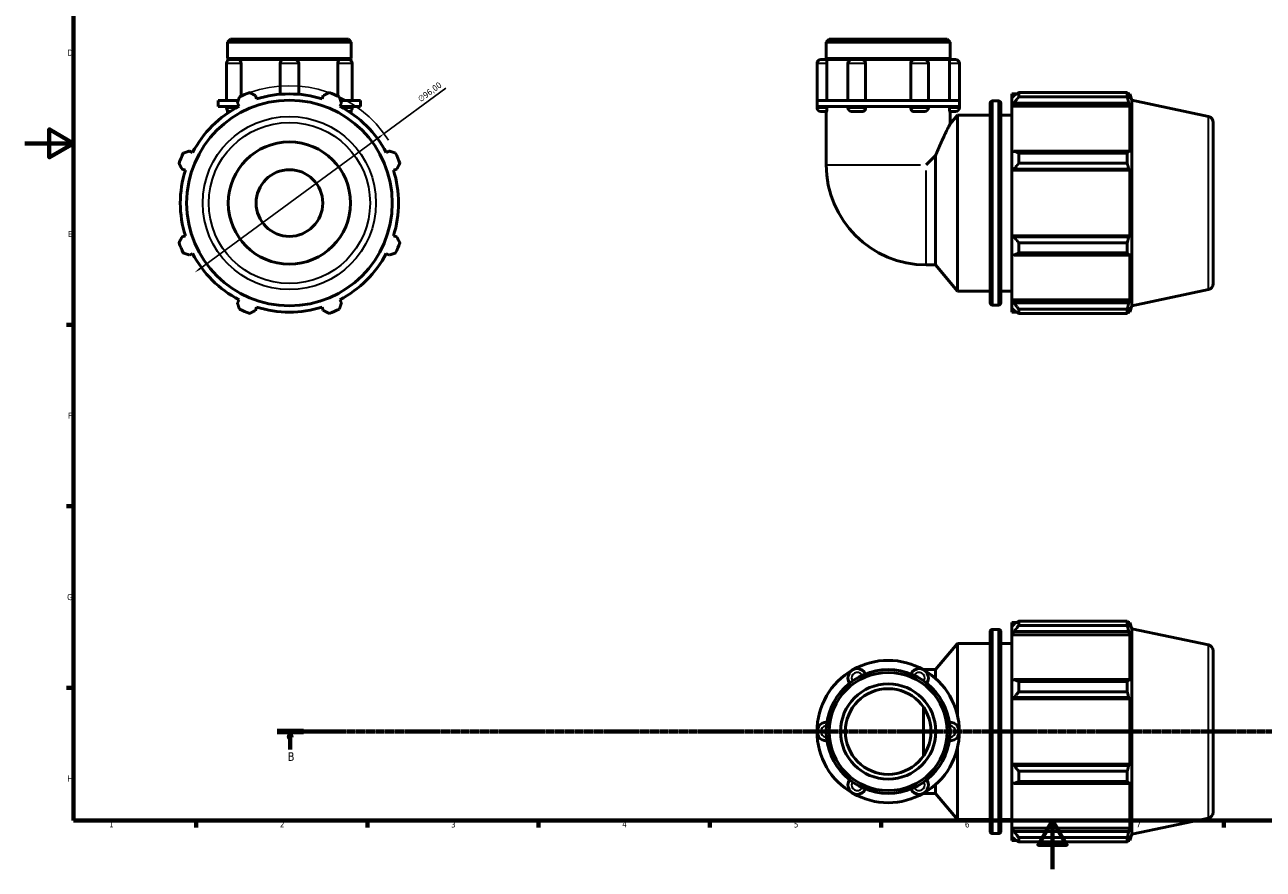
# Model space of a CAD drawing. Header units: millimetres. Extents: x 0 to 931, y 0 to 900.
# Tile 1 of 5: x 0 to 507, y 0 to 346. Entities that reach past the tile are written whole.
import ezdxf

# ---------------------------------------------------------------- set-up
doc = ezdxf.new("R2010")
doc.units = ezdxf.units.MM
doc.linetypes.add('CHAIN', pattern=[0.7087, 0.4724, -0.0591, 0.1181, -0.0591])
for name, color, linetype, lineweight in [('Border (ISO)', 7, 'Continuous', 70), ('Dimension (ISO)', 7, 'Continuous', 25), ('Section Line (ISO)', 7, 'CHAIN', 70), ('Visible (ISO)', 7, 'Continuous', 50), ('Visible Narrow (ISO)', 7, 'Continuous', 35)]:
    doc.layers.add(name, color=color, linetype=linetype, lineweight=lineweight)
doc.styles.add('Label Text (ISO)', font='tahoma.ttf')
doc.styles.add('Note Text (ISO)', font='tahoma.ttf')
doc.dimstyles.new('Default (ISO)', dxfattribs={"dimtxt": 2.5, "dimasz": 2.5, "dimexe": 3.175, "dimexo": 0, "dimgap": 0.762, "dimtad": 1, "dimrnd": 1e-08, "dimzin": 0, "dimtxsty": 'Note Text (ISO)', "dimcen": 0.09, "dimdle": 10, "dimclrd": 256, "dimclre": 256, "dimclrt": 232, "dimazin": 0, "dimtfac": 1.40208, "dimtmove": 0, "dimatfit": 3, "dimfxl": 1, "dimtolj": 1, "dimtzin": 0, "dimlwd": -1, "dimlwe": -1, "dimarcsym": 0})

# ---------------------------------------------------------------- blocks, each defined once
blk = doc.blocks.new('Borders Default Border')
at = {"layer": 'Border (ISO)'}
for p, q in [((20, 222.75), (17.1, 222.75)), ((20, 148.5), (17.1, 148.5)), ((20, 74.25), (17.1, 74.25)), ((70.08, 20), (70.08, 17.1)), ((140.17, 20), (140.17, 17.1)), ((210.25, 20), (210.25, 17.1)), ((280.33, 20), (280.33, 17.1)), ((350.42, 20), (350.42, 17.1)), ((490.58, 20), (490.58, 17.1))]:
    blk.add_line(p, q, dxfattribs=at)
at = {"layer": 'Border (ISO)', "flags": 128}
for points in [[(20, 20), (20, 574), (821, 574), (821, 20), (20, 20)], [(0, 297), (20, 297), (10, 302.77), (10, 291.23), (20, 297)], [(420.5, 0), (420.5, 20), (414.73, 10), (426.27, 10), (420.5, 20)]]:
    blk.add_lwpolyline(points, dxfattribs=at)
at = {"layer": 'Border (ISO)', "color": 232, "true_color": 0xca0064, "char_height": 2.5, "attachment_point": 7, "style": 'Note Text (ISO)'}
for s, insert in [('D', (17.43, 332.88)), ('E', (17.64, 258.63)), ('F', (17.7, 184.38)), ('G', (17.31, 110.08)), ('H', (17.44, 35.88)), ('1', (34.48, 17.1)), ('2', (104.37, 17.1)), ('3', (174.43, 17.05)), ('4', (244.42, 17.1)), ('5', (314.64, 17.05)), ('6', (384.66, 17.05)), ('7', (454.77, 17.1))]:
    blk.add_mtext(s, dxfattribs=dict(at, insert=insert))
blk = doc.blocks.new('2dTransSection0')
at = {"layer": 'Section Line (ISO)', "linetype": 'CHAIN'}
blk.add_line((103.21, 56.35), (736.04, 56.35), dxfattribs=at)
at = {"layer": 'Section Line (ISO)', "linetype": 'Continuous', "lineweight": 140}
blk.add_line((103.21, 56.35), (113.98, 56.35), dxfattribs=at)
at = {"layer": 'Section Line (ISO)', "linetype": 'Continuous'}
for p, q in [((108.6, 56.35), (108.1, 53.85)), ((108.6, 53.85), (108.6, 56.35)), ((109.1, 53.85), (108.6, 56.35)), ((108.1, 53.85), (109.1, 53.85)), ((108.6, 49), (108.6, 53.85))]:
    blk.add_line(p, q, dxfattribs=at)
at = {"layer": 'Section Line (ISO)', "linetype": 'Continuous', "flags": 128}
blk.add_lwpolyline([(109.1, 53.85), (108.6, 56.35), (108.1, 53.85), (109.1, 53.85)], dxfattribs=at)
at = {"layer": 'Section Line (ISO)'}
blk.add_solid([(109.1, 53.85), (108.6, 56.35), (108.1, 53.85), (109.1, 53.85)], dxfattribs=at)
at = {"layer": 'Section Line (ISO)', "insert": (107.53, 44.35), "char_height": 3.5, "attachment_point": 7, "style": 'Label Text (ISO)'}
blk.add_mtext('B', dxfattribs=at)
blk = doc.blocks.new('*D13')
at = {"layer": 'Defpoints', "color": 0, "transparency": 16777216}
for p in [(146.99, 300.99), (69.58, 244.21)]:
    blk.add_point(p, dxfattribs=at)
at = {"layer": 'Dimension (ISO)', "transparency": 16777216}
for p, q in [((146.99, 300.99), (172.32, 319.57)), ((71.59, 245.69), (144.97, 299.51))]:
    blk.add_line(p, q, dxfattribs=at)
blk.add_arc((108.28, 272.6), 48, 32.4703, 109.792, dxfattribs=at)
for points in [[(144.72, 299.85), (145.22, 299.17), (146.99, 300.99)], [(71.35, 246.02), (71.84, 245.35), (69.58, 244.21)]]:
    blk.add_solid(points, dxfattribs=at)
at = {"layer": 'Dimension (ISO)', "color": 232, "true_color": 0xca0064, "transparency": 16777216, "insert": (160.5, 315.83), "char_height": 2.5, "attachment_point": 1, "rotation": 36.2602, "style": 'Note Text (ISO)'}
blk.add_mtext('\\A1;∅96,00', dxfattribs=at)

msp = doc.modelspace()

# ---------------------------------------------------------------- linework, layer by layer
at = {"layer": 'Visible (ISO)'}
for p, q in [((84.131, 339.599), (82.963, 338.431)), ((84.131, 339.599), (132.432, 339.599)), ((132.432, 339.599), (133.6, 338.431)), ((329.114, 339.599), (327.946, 338.431)), ((329.114, 339.599), (377.415, 339.599)), ((377.415, 339.599), (378.584, 338.431)), ((82.963, 331.766), (82.963, 338.431)), ((133.6, 338.431), (82.963, 338.431)), ((133.6, 331.766), (133.6, 338.431)), ((327.946, 331.766), (327.946, 338.431)), ((378.584, 338.431), (327.946, 338.431)), ((378.584, 331.766), (378.584, 338.431)), ((82.557, 329.747), (82.557, 314.599)), ((133.6, 331.766), (82.963, 331.766)), ((83.463, 331.266), (82.963, 331.766)), ((82.963, 331.266), (84.076, 331.266)), ((82.963, 330.78), (82.963, 331.266)), ((84.076, 331.266), (87.582, 331.266)), ((87.582, 331.266), (106.003, 331.266)), ((88.495, 329.747), (88.495, 316.331)), ((104.484, 329.747), (104.484, 317.077)), ((106.003, 331.266), (110.56, 331.266)), ((110.56, 331.266), (128.981, 331.266)), ((112.079, 329.747), (112.079, 317.077)), ((128.068, 316.331), (128.068, 329.747)), ((128.981, 331.266), (132.487, 331.266)), ((132.487, 331.266), (133.6, 331.266)), ((133.1, 331.266), (133.6, 331.766)), ((133.6, 330.78), (133.6, 331.266)), ((134.006, 329.747), (134.006, 314.599)), ((324.148, 329.747), (324.148, 314.599)), ((325.667, 331.266), (328.048, 331.266)), ((378.584, 331.766), (327.946, 331.766)), ((328.446, 331.266), (327.946, 331.766)), ((328.048, 331.266), (338.327, 331.266)), ((328.231, 329.747), (328.231, 314.599)), ((336.807, 329.747), (336.807, 314.599)), ((338.327, 331.266), (342.628, 331.266)), ((342.628, 331.266), (363.901, 331.266)), ((344.027, 329.747), (344.027, 314.599)), ((362.502, 314.599), (362.502, 329.747)), ((363.901, 331.266), (368.203, 331.266)), ((368.203, 331.266), (378.481, 331.266)), ((369.722, 329.747), (369.722, 314.599)), ((378.084, 331.266), (378.584, 331.766)), ((378.299, 314.599), (378.299, 329.747)), ((378.481, 331.266), (380.862, 331.266)), ((382.381, 329.747), (382.381, 314.599)), ((83.066, 314.599), (79.165, 314.599)), ((79.165, 312.099), (79.165, 314.599)), ((87.372, 314.599), (83.066, 314.599)), ((94.858, 315.173), (94.425, 316.547)), ((122.138, 316.547), (121.705, 315.173)), ((133.497, 314.599), (129.191, 314.599)), ((137.398, 314.599), (133.497, 314.599)), ((137.398, 312.099), (137.398, 314.599)), ((338.706, 314.599), (324.148, 314.599)), ((324.148, 312.099), (324.148, 314.599)), ((367.823, 314.599), (338.706, 314.599)), ((382.381, 314.599), (367.823, 314.599)), ((382.381, 312.099), (382.381, 314.599)), ((395.938, 314.359), (398.371, 314.359)), ((403.805, 317.239), (403.805, 315.631)), ((403.805, 317.239), (405.848, 317.239)), ((404.765, 316.547), (403.805, 315.631)), ((403.805, 312.621), (403.805, 315.631)), ((406.685, 317.764), (406.685, 316.028)), ((406.685, 317.764), (451.087, 317.764)), ((451.087, 316.028), (406.685, 316.028)), ((451.087, 316.028), (451.087, 317.764)), ((451.359, 317.239), (452.179, 317.239)), ((452.179, 315.173), (451.711, 316.547)), ((453.015, 314.667), (452.179, 317.239)), ((452.179, 315.173), (452.179, 317.239)), ((453.015, 230.532), (453.015, 314.667)), ((484.284, 308.02), (453.015, 314.667)), ((83.066, 312.099), (79.165, 312.099)), ((82.557, 312.099), (82.557, 311.535)), ((82.963, 310.502), (82.963, 309.365)), ((87.485, 312.099), (83.066, 312.099)), ((87.004, 313.473), (87.669, 312.195)), ((128.894, 312.195), (129.559, 313.473)), ((133.497, 312.099), (129.078, 312.099)), ((137.398, 312.099), (133.497, 312.099)), ((133.6, 310.502), (133.6, 309.365)), ((134.006, 312.099), (134.006, 311.535)), ((324.148, 312.099), (324.148, 311.535)), ((338.706, 312.099), (324.148, 312.099)), ((328.048, 310.016), (325.667, 310.016)), ((327.946, 310.016), (327.946, 288.18)), ((328.231, 312.099), (328.231, 311.535)), ((336.807, 312.099), (336.807, 311.535)), ((342.628, 310.016), (338.327, 310.016)), ((367.823, 312.099), (338.706, 312.099)), ((344.027, 312.099), (344.027, 311.535)), ((362.502, 311.535), (362.502, 312.099)), ((368.203, 310.016), (363.901, 310.016)), ((382.381, 312.099), (367.823, 312.099)), ((369.722, 312.099), (369.722, 311.535)), ((378.299, 311.535), (378.299, 312.099)), ((380.862, 310.016), (378.481, 310.016)), ((378.584, 310.016), (378.584, 304.959)), ((382.381, 312.099), (382.381, 311.535)), ((394.938, 231.839), (394.938, 313.359)), ((399.371, 313.359), (399.371, 231.839)), ((403.805, 312.621), (404.765, 313.473)), ((403.805, 312.195), (403.805, 312.621)), ((403.805, 312.195), (403.805, 293.433)), ((403.805, 312.195), (452.179, 312.195)), ((404.765, 313.473), (451.711, 313.473)), ((451.711, 313.473), (452.179, 312.195)), ((452.179, 293.212), (452.179, 312.195)), ((378.584, 304.959), (381.638, 308.599)), ((381.638, 236.599), (381.638, 308.599)), ((381.638, 308.599), (394.938, 308.599)), ((399.371, 308.599), (403.805, 308.599)), ((486.265, 305.575), (486.265, 239.624)), ((68.685, 293.212), (67.408, 293.877)), ((149.155, 293.877), (147.878, 293.212)), ((372.675, 292.01), (368.846, 288.18)), ((372.675, 247.28), (372.675, 292.01)), ((404.765, 293.877), (403.805, 293.433)), ((403.805, 286.167), (403.805, 293.433)), ((451.711, 293.877), (404.765, 293.877)), ((406.685, 293.043), (406.685, 288.852)), ((406.685, 293.043), (451.087, 293.043)), ((451.087, 288.852), (406.685, 288.852)), ((451.087, 288.852), (451.087, 293.043)), ((452.179, 293.212), (451.711, 293.877)), ((64.334, 286.456), (65.707, 286.023)), ((150.855, 286.023), (152.229, 286.456)), ((403.805, 286.167), (404.765, 286.456)), ((403.805, 286.023), (403.805, 286.167)), ((403.805, 286.023), (403.805, 259.176)), ((403.805, 286.023), (452.179, 286.023)), ((404.765, 286.456), (451.711, 286.456)), ((451.711, 286.456), (452.179, 286.023)), ((452.179, 259.176), (452.179, 286.023)), ((65.707, 259.176), (64.334, 258.743)), ((152.229, 258.743), (150.855, 259.176)), ((403.805, 259.031), (403.805, 259.176)), ((403.805, 259.176), (452.179, 259.176)), ((404.765, 258.743), (403.805, 259.031)), ((403.805, 251.765), (403.805, 259.031)), ((451.711, 258.743), (404.765, 258.743)), ((452.179, 259.176), (451.711, 258.743)), ((406.685, 256.346), (406.685, 252.156)), ((406.685, 256.346), (451.087, 256.346)), ((451.087, 252.156), (451.087, 256.346)), ((67.408, 251.322), (68.685, 251.987)), ((147.878, 251.987), (149.155, 251.322)), ((403.805, 251.765), (404.765, 251.322)), ((403.805, 251.765), (403.805, 233.003)), ((404.765, 251.322), (451.711, 251.322)), ((451.087, 252.156), (406.685, 252.156)), ((451.711, 251.322), (452.179, 251.987)), ((452.179, 233.003), (452.179, 251.987)), ((368.846, 247.28), (372.675, 247.28)), ((372.675, 247.28), (381.638, 236.599)), ((381.638, 236.599), (394.938, 236.599)), ((399.371, 236.599), (403.805, 236.599)), ((484.284, 237.178), (453.015, 230.532)), ((87.669, 233.003), (87.004, 231.726)), ((94.425, 228.652), (94.858, 230.025)), ((121.705, 230.025), (122.138, 228.652)), ((129.559, 231.726), (128.894, 233.003)), ((395.938, 230.839), (398.371, 230.839)), ((403.805, 232.577), (403.805, 233.003)), ((403.805, 233.003), (452.179, 233.003)), ((403.805, 229.568), (403.805, 232.577)), ((404.765, 231.726), (403.805, 232.577)), ((403.805, 229.568), (404.765, 228.652)), ((403.805, 229.568), (403.805, 227.959)), ((451.711, 231.726), (404.765, 231.726)), ((406.685, 229.17), (406.685, 227.435)), ((406.685, 229.17), (451.087, 229.17)), ((451.087, 227.435), (451.087, 229.17)), ((452.179, 233.003), (451.711, 231.726)), ((451.711, 228.652), (452.179, 230.025)), ((453.015, 230.532), (452.179, 227.959)), ((452.179, 227.959), (452.179, 230.025)), ((403.805, 227.959), (405.848, 227.959)), ((451.087, 227.435), (406.685, 227.435)), ((451.359, 227.959), (452.179, 227.959)), ((406.685, 101.514), (406.685, 99.778)), ((406.685, 101.514), (451.087, 101.514)), ((451.087, 99.778), (451.087, 101.514)), ((394.938, 15.59), (394.938, 97.11)), ((395.938, 98.11), (398.371, 98.11)), ((399.371, 97.11), (399.371, 15.59)), ((403.805, 100.99), (403.805, 99.381)), ((403.805, 100.99), (405.848, 100.99)), ((404.765, 100.297), (403.805, 99.381)), ((403.805, 96.372), (403.805, 99.381)), ((403.805, 96.372), (404.765, 97.223)), ((403.805, 95.946), (403.805, 96.372)), ((404.765, 97.223), (451.711, 97.223)), ((451.087, 99.778), (406.685, 99.778)), ((451.359, 100.99), (452.179, 100.99)), ((452.179, 98.924), (451.711, 100.297)), ((451.711, 97.223), (452.179, 95.946)), ((453.015, 98.417), (452.179, 100.99)), ((452.179, 98.924), (452.179, 100.99)), ((453.015, 14.282), (453.015, 98.417)), ((484.284, 91.771), (453.015, 98.417)), ((372.675, 81.668), (381.638, 92.35)), ((381.638, 62.887), (381.638, 92.35)), ((381.638, 92.35), (394.938, 92.35)), ((399.371, 92.35), (403.805, 92.35)), ((403.805, 95.946), (403.805, 77.184)), ((403.805, 95.946), (452.179, 95.946)), ((452.179, 76.962), (452.179, 95.946)), ((486.265, 89.325), (486.265, 23.374)), ((368.846, 81.668), (367.643, 81.668)), ((368.846, 81.668), (372.675, 81.668)), ((372.675, 78.052), (372.675, 81.668)), ((404.765, 77.627), (403.805, 77.184)), ((403.805, 69.917), (403.805, 77.184)), ((451.711, 77.627), (404.765, 77.627)), ((406.685, 76.793), (406.685, 72.603)), ((406.685, 76.793), (451.087, 76.793)), ((451.087, 72.603), (451.087, 76.793)), ((452.179, 76.962), (451.711, 77.627)), ((451.087, 72.603), (406.685, 72.603)), ((367.773, 46.513), (367.773, 66.186)), ((403.805, 69.917), (404.765, 70.206)), ((403.805, 69.773), (403.805, 69.917)), ((403.805, 69.773), (403.805, 42.926)), ((403.805, 69.773), (452.179, 69.773)), ((404.765, 70.206), (451.711, 70.206)), ((451.711, 70.206), (452.179, 69.773)), ((452.179, 42.926), (452.179, 69.773)), ((381.638, 20.35), (381.638, 49.813)), ((403.805, 42.782), (403.805, 42.926)), ((403.805, 42.926), (452.179, 42.926)), ((403.805, 35.516), (403.805, 42.782)), ((404.765, 42.493), (403.805, 42.782)), ((451.711, 42.493), (404.765, 42.493)), ((452.179, 42.926), (451.711, 42.493)), ((403.805, 35.516), (403.805, 16.753)), ((403.805, 35.516), (404.765, 35.072)), ((406.685, 40.097), (406.685, 35.906)), ((406.685, 40.097), (451.087, 40.097)), ((451.087, 35.906), (406.685, 35.906)), ((451.087, 35.906), (451.087, 40.097)), ((451.711, 35.072), (452.179, 35.737)), ((452.179, 16.753), (452.179, 35.737)), ((367.643, 31.031), (368.846, 31.031)), ((368.846, 31.031), (372.675, 31.031)), ((372.675, 31.031), (372.675, 34.647)), ((372.675, 31.031), (381.638, 20.35)), ((404.765, 35.072), (451.711, 35.072)), ((381.638, 20.35), (394.938, 20.35)), ((399.371, 20.35), (403.805, 20.35)), ((484.284, 20.929), (453.015, 14.282)), ((403.805, 16.328), (403.805, 16.753)), ((403.805, 16.753), (452.179, 16.753)), ((403.805, 13.318), (403.805, 16.328)), ((404.765, 15.476), (403.805, 16.328)), ((451.711, 15.476), (404.765, 15.476)), ((452.179, 16.753), (451.711, 15.476)), ((395.938, 14.59), (398.371, 14.59)), ((403.805, 13.318), (403.805, 11.71)), ((403.805, 13.318), (404.765, 12.402)), ((403.805, 11.71), (405.848, 11.71)), ((406.685, 12.921), (406.685, 11.185)), ((406.685, 12.921), (451.087, 12.921)), ((451.087, 11.185), (406.685, 11.185)), ((451.087, 11.185), (451.087, 12.921)), ((451.359, 11.71), (452.179, 11.71)), ((451.711, 12.402), (452.179, 13.776)), ((453.015, 14.282), (452.179, 11.71)), ((452.179, 11.71), (452.179, 13.776))]:
    msp.add_line(p, q, dxfattribs=at)
for centre, radius in [((108.281, 272.599), 42.068), ((108.281, 272.599), 25), ((108.281, 272.599), 13.633), ((353.265, 56.35), 25.319), ((353.265, 56.35), 24.15), ((353.265, 56.35), 19.476), ((353.265, 56.35), 17.528)]:
    msp.add_circle(centre, radius, dxfattribs=at)
for centre, radius, start, end in [((84.076, 329.747), 1.519, 90, 180), ((106.003, 329.747), 1.519, 90, 180), ((110.56, 329.747), 1.519, 0, 90), ((132.487, 329.747), 1.519, 0, 90), ((325.667, 329.747), 1.519, 90, 180), ((338.327, 329.747), 1.519, 90, 180), ((368.203, 329.747), 1.519, 0, 90), ((380.862, 329.747), 1.519, 0, 90), ((108.281, 272.599), 48, 109.79198, 115.20802), ((108.281, 272.599), 44.64, 72.5, 107.5), ((108.281, 272.599), 48, 64.79198, 70.20802), ((395.938, 313.359), 1, 90, 180), ((398.371, 313.359), 1, 0, 90), ((108.281, 272.599), 44.64, 117.5, 152.5), ((84.076, 311.535), 1.519, 180, 265.02695), ((108.281, 272.599), 44.64, 27.5, 62.5), ((132.487, 311.535), 1.519, 274.97305, 0), ((325.667, 311.535), 1.519, 180, 270), ((338.327, 311.535), 1.519, 180, 270), ((368.203, 311.535), 1.519, 270, 0), ((380.862, 311.535), 1.519, 270, 0), ((483.765, 305.575), 2.5, 0, 78), ((108.281, 272.599), 48, 154.79198, 160.20802), ((108.281, 272.599), 48, 19.79198, 25.20802), ((108.281, 272.599), 44.64, 162.5, 197.5), ((108.281, 272.599), 44.64, 342.5, 17.5), ((368.846, 288.18), 40.9, 180, 270), ((108.281, 272.599), 48, 199.79198, 205.20802), ((108.281, 272.599), 48, 334.79198, 340.20802), ((108.281, 272.599), 44.64, 207.5, 242.5), ((108.281, 272.599), 44.64, 297.5, 332.5), ((483.765, 239.624), 2.5, 282, 0), ((108.281, 272.599), 48, 244.79198, 250.20802), ((108.281, 272.599), 44.64, 252.5, 287.5), ((108.281, 272.599), 48, 289.79198, 295.20802), ((395.938, 231.839), 1, 180, 270), ((398.371, 231.839), 1, 270, 0), ((395.938, 97.11), 1, 90, 180), ((398.371, 97.11), 1, 0, 90), ((483.765, 89.325), 2.5, 0, 78), ((353.265, 56.35), 29.117, 120, 180), ((340.605, 78.276), 3.798, 25.69878, 214.30122), ((353.265, 56.35), 29.117, 60, 120), ((365.924, 78.276), 3.798, 325.69878, 154.30122), ((353.265, 56.35), 29.117, 0, 60), ((327.946, 56.35), 3.798, 85.69878, 274.30122), ((353.265, 56.35), 29.117, 180, 240), ((353.265, 56.35), 29.117, 300, 0), ((378.584, 56.35), 3.798, 265.69878, 94.30122), ((340.605, 34.423), 3.798, 145.69878, 334.30122), ((365.924, 34.423), 3.798, 205.69878, 34.30122), ((353.265, 56.35), 29.117, 240, 300), ((483.765, 23.374), 2.5, 282, 0), ((395.938, 15.59), 1, 180, 270), ((398.371, 15.59), 1, 270, 0)]:
    msp.add_arc(centre, radius, start, end, dxfattribs=at)
for points, knots in [([(87.582, 331.266), (87.687, 331.266), (87.794, 331.233), (88.006, 331.098), (88.108, 330.993), (88.285, 330.723), (88.357, 330.561), (88.46, 330.202), (88.489, 330.008), (88.495, 329.789), (88.495, 329.768), (88.495, 329.747)], [0.47889367, 0.47889367, 0.47889367, 0.47889367, 0.53395818, 0.53395818, 0.59340026, 0.59340026, 0.65282056, 0.65282056, 0.71209959, 0.71209959, 0.71847492, 0.71847492, 0.71847492, 0.71847492]), ([(128.068, 329.747), (128.068, 329.937), (128.09, 330.126), (128.179, 330.486), (128.245, 330.654), (128.413, 330.94), (128.512, 331.055), (128.727, 331.215), (128.842, 331.26), (128.965, 331.266), (128.973, 331.266), (128.981, 331.266)], [0.2395797, 0.2395797, 0.2395797, 0.2395797, 0.29668551, 0.29668551, 0.35596811, 0.35596811, 0.41539253, 0.41539253, 0.47483192, 0.47483192, 0.47915863, 0.47915863, 0.47915863, 0.47915863]), ([(328.048, 331.266), (328.065, 331.266), (328.083, 331.233), (328.123, 331.098), (328.144, 330.993), (328.182, 330.723), (328.198, 330.561), (328.222, 330.202), (328.229, 330.008), (328.231, 329.789), (328.231, 329.768), (328.231, 329.747)], [0.47889367, 0.47889367, 0.47889367, 0.47889367, 0.53395818, 0.53395818, 0.59340026, 0.59340026, 0.65282056, 0.65282056, 0.71209959, 0.71209959, 0.71847492, 0.71847492, 0.71847492, 0.71847492]), ([(342.628, 331.266), (342.794, 331.266), (342.96, 331.233), (343.288, 331.098), (343.444, 330.993), (343.712, 330.723), (343.821, 330.561), (343.975, 330.202), (344.018, 330.008), (344.027, 329.789), (344.027, 329.768), (344.027, 329.747)], [0.47889367, 0.47889367, 0.47889367, 0.47889367, 0.53395818, 0.53395818, 0.59340026, 0.59340026, 0.65282056, 0.65282056, 0.71209959, 0.71209959, 0.71847492, 0.71847492, 0.71847492, 0.71847492]), ([(362.502, 329.747), (362.502, 329.937), (362.535, 330.126), (362.668, 330.486), (362.768, 330.654), (363.021, 330.94), (363.172, 331.055), (363.504, 331.215), (363.682, 331.26), (363.875, 331.266), (363.888, 331.266), (363.901, 331.266)], [0.2395797, 0.2395797, 0.2395797, 0.2395797, 0.29668551, 0.29668551, 0.35596811, 0.35596811, 0.41539253, 0.41539253, 0.47483192, 0.47483192, 0.47915863, 0.47915863, 0.47915863, 0.47915863]), ([(378.299, 329.747), (378.299, 329.937), (378.304, 330.126), (378.325, 330.486), (378.34, 330.654), (378.377, 330.94), (378.397, 331.055), (378.439, 331.215), (378.459, 331.26), (378.478, 331.266), (378.48, 331.266), (378.481, 331.266)], [0.2395797, 0.2395797, 0.2395797, 0.2395797, 0.29668551, 0.29668551, 0.35596811, 0.35596811, 0.41539253, 0.41539253, 0.47483192, 0.47483192, 0.47915863, 0.47915863, 0.47915863, 0.47915863]), ([(328.231, 311.535), (328.231, 311.345), (328.225, 311.156), (328.205, 310.795), (328.189, 310.627), (328.153, 310.342), (328.132, 310.227), (328.091, 310.066), (328.071, 310.022), (328.051, 310.016), (328.05, 310.016), (328.048, 310.016)], [0.2395797, 0.2395797, 0.2395797, 0.2395797, 0.29668551, 0.29668551, 0.35596811, 0.35596811, 0.41539253, 0.41539253, 0.47483192, 0.47483192, 0.47915863, 0.47915863, 0.47915863, 0.47915863]), ([(344.027, 311.535), (344.027, 311.345), (343.994, 311.156), (343.862, 310.795), (343.762, 310.627), (343.509, 310.342), (343.358, 310.227), (343.025, 310.066), (342.847, 310.022), (342.654, 310.016), (342.641, 310.016), (342.628, 310.016)], [0.2395797, 0.2395797, 0.2395797, 0.2395797, 0.29668551, 0.29668551, 0.35596811, 0.35596811, 0.41539253, 0.41539253, 0.47483192, 0.47483192, 0.47915863, 0.47915863, 0.47915863, 0.47915863]), ([(363.901, 310.016), (363.735, 310.016), (363.569, 310.049), (363.242, 310.184), (363.085, 310.289), (362.817, 310.559), (362.708, 310.721), (362.555, 311.08), (362.511, 311.274), (362.502, 311.493), (362.502, 311.514), (362.502, 311.535)], [0.47889367, 0.47889367, 0.47889367, 0.47889367, 0.53395818, 0.53395818, 0.59340026, 0.59340026, 0.65282056, 0.65282056, 0.71209959, 0.71209959, 0.71847492, 0.71847492, 0.71847492, 0.71847492]), ([(378.481, 310.016), (378.464, 310.016), (378.446, 310.049), (378.406, 310.184), (378.385, 310.289), (378.348, 310.559), (378.331, 310.721), (378.307, 311.08), (378.3, 311.274), (378.299, 311.493), (378.299, 311.514), (378.299, 311.535)], [0.47889367, 0.47889367, 0.47889367, 0.47889367, 0.53395818, 0.53395818, 0.59340026, 0.59340026, 0.65282056, 0.65282056, 0.71209959, 0.71209959, 0.71847492, 0.71847492, 0.71847492, 0.71847492]), ([(372.675, 292.01), (373.331, 293.685), (374.077, 295.443), (375.533, 298.701), (376.24, 300.197), (377.299, 302.389), (377.764, 303.328), (378.248, 304.294), (378.374, 304.545), (378.542, 304.878), (378.584, 304.959), (378.584, 304.959)], [10.1833442, 10.1833442, 10.1833442, 10.1833442, 10.7709758, 10.7709758, 11.3627312, 11.3627312, 11.8578799, 11.8578799, 12.1054542, 12.1054542, 12.3530286, 12.3530286, 12.3530286, 12.3530286])]:
    msp.add_open_spline(points, degree=3, knots=knots, dxfattribs=at)
for points, weights in [([(87.004, 313.473), (87.412, 314.724), (87.838, 316.028)], [1.00196562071, 1.0013911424, 1]), ([(92.028, 317.764), (93.251, 317.143), (94.425, 316.547)], [1, 1.0013911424, 1.00196562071]), ([(122.138, 316.547), (123.312, 317.143), (124.535, 317.764)], [1.00196562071, 1.0013911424, 1]), ([(128.725, 316.028), (129.15, 314.724), (129.559, 313.473)], [1, 1.0013911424, 1.00196562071]), ([(406.685, 317.764), (405.686, 317.143), (404.765, 316.547)], [1.01689737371, 1.0119767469, 1.00625782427]), ([(404.765, 313.473), (405.686, 314.724), (406.685, 316.028)], [1.00625782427, 1.0119767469, 1.01689737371]), ([(451.087, 317.764), (451.412, 317.143), (451.711, 316.547)], [1, 1.0013911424, 1.00196562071]), ([(451.711, 313.473), (451.412, 314.724), (451.087, 316.028)], [1.00196562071, 1.0013911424, 1]), ([(64.334, 286.456), (63.738, 287.63), (63.117, 288.852)], [1.00196562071, 1.0013911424, 1]), ([(64.853, 293.043), (66.156, 293.468), (67.408, 293.877)], [1, 1.0013911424, 1.00196562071]), ([(149.155, 293.877), (150.406, 293.468), (151.71, 293.043)], [1.00196562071, 1.0013911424, 1]), ([(153.446, 288.852), (152.825, 287.63), (152.229, 286.456)], [1, 1.0013911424, 1.00196562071]), ([(406.685, 293.043), (405.686, 293.468), (404.765, 293.877)], [1.01689737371, 1.0119767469, 1.00625782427]), ([(404.765, 286.456), (405.686, 287.63), (406.685, 288.852)], [1.00625782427, 1.0119767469, 1.01689737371]), ([(451.087, 293.043), (451.412, 293.468), (451.711, 293.877)], [1, 1.0013911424, 1.00196562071]), ([(451.711, 286.456), (451.412, 287.63), (451.087, 288.852)], [1.00196562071, 1.0013911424, 1]), ([(63.117, 256.346), (63.738, 257.569), (64.334, 258.743)], [1, 1.0013911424, 1.00196562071]), ([(152.229, 258.743), (152.825, 257.569), (153.446, 256.346)], [1.00196562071, 1.0013911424, 1]), ([(406.685, 256.346), (405.686, 257.569), (404.765, 258.743)], [1.01689737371, 1.0119767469, 1.00625782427]), ([(451.087, 256.346), (451.412, 257.569), (451.711, 258.743)], [1, 1.0013911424, 1.00196562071]), ([(67.408, 251.322), (66.156, 251.73), (64.853, 252.156)], [1.00196562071, 1.0013911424, 1]), ([(151.71, 252.156), (150.406, 251.73), (149.155, 251.322)], [1, 1.0013911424, 1.00196562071]), ([(404.765, 251.322), (405.686, 251.73), (406.685, 252.156)], [1.00625782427, 1.0119767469, 1.01689737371]), ([(451.711, 251.322), (451.412, 251.73), (451.087, 252.156)], [1.00196562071, 1.0013911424, 1]), ([(87.838, 229.17), (87.412, 230.474), (87.004, 231.726)], [1, 1.0013911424, 1.00196562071]), ([(94.425, 228.652), (93.251, 228.056), (92.028, 227.435)], [1.00196562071, 1.0013911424, 1]), ([(124.535, 227.435), (123.312, 228.056), (122.138, 228.652)], [1, 1.0013911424, 1.00196562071]), ([(129.559, 231.726), (129.15, 230.474), (128.725, 229.17)], [1.00196562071, 1.0013911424, 1]), ([(406.685, 229.17), (405.686, 230.474), (404.765, 231.726)], [1.01689737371, 1.0119767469, 1.00625782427]), ([(404.765, 228.652), (405.686, 228.056), (406.685, 227.435)], [1.00625782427, 1.0119767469, 1.01689737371]), ([(451.087, 229.17), (451.412, 230.474), (451.711, 231.726)], [1, 1.0013911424, 1.00196562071]), ([(451.711, 228.652), (451.412, 228.056), (451.087, 227.435)], [1.00196562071, 1.0013911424, 1]), ([(406.685, 101.514), (405.686, 100.893), (404.765, 100.297)], [1.01689737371, 1.0119767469, 1.00625782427]), ([(451.087, 101.514), (451.412, 100.893), (451.711, 100.297)], [1, 1.0013911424, 1.00196562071]), ([(404.765, 97.223), (405.686, 98.475), (406.685, 99.778)], [1.00625782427, 1.0119767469, 1.01689737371]), ([(451.711, 97.223), (451.412, 98.475), (451.087, 99.778)], [1.00196562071, 1.0013911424, 1]), ([(406.685, 76.793), (405.686, 77.219), (404.765, 77.627)], [1.01689737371, 1.0119767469, 1.00625782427]), ([(451.087, 76.793), (451.412, 77.219), (451.711, 77.627)], [1, 1.0013911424, 1.00196562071]), ([(404.765, 70.206), (405.686, 71.38), (406.685, 72.603)], [1.00625782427, 1.0119767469, 1.01689737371]), ([(451.711, 70.206), (451.412, 71.38), (451.087, 72.603)], [1.00196562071, 1.0013911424, 1]), ([(406.685, 40.097), (405.686, 41.319), (404.765, 42.493)], [1.01689737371, 1.0119767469, 1.00625782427]), ([(451.087, 40.097), (451.412, 41.319), (451.711, 42.493)], [1, 1.0013911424, 1.00196562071]), ([(404.765, 35.072), (405.686, 35.481), (406.685, 35.906)], [1.00625782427, 1.0119767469, 1.01689737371]), ([(451.711, 35.072), (451.412, 35.481), (451.087, 35.906)], [1.00196562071, 1.0013911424, 1]), ([(406.685, 12.921), (405.686, 14.225), (404.765, 15.476)], [1.01689737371, 1.0119767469, 1.00625782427]), ([(451.087, 12.921), (451.412, 14.225), (451.711, 15.476)], [1, 1.0013911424, 1.00196562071]), ([(404.765, 12.402), (405.686, 11.806), (406.685, 11.185)], [1.00625782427, 1.0119767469, 1.01689737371]), ([(451.711, 12.402), (451.412, 11.806), (451.087, 11.185)], [1.00196562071, 1.0013911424, 1])]:
    msp.add_rational_spline(points, weights, degree=2, dxfattribs=at)
at = {"layer": 'Visible Narrow (ISO)'}
for p, q in [((88.143, 329.747), (82.579, 329.747)), ((112.032, 329.747), (104.53, 329.747)), ((133.984, 329.747), (128.42, 329.747)), ((327.918, 329.747), (324.161, 329.747)), ((343.775, 329.747), (336.842, 329.747)), ((369.688, 329.747), (362.754, 329.747)), ((382.368, 329.747), (378.611, 329.747)), ((82.569, 311.535), (86.144, 311.535)), ((130.418, 311.535), (133.994, 311.535)), ((324.161, 311.535), (327.918, 311.535)), ((336.842, 311.535), (343.775, 311.535)), ((362.754, 311.535), (369.688, 311.535)), ((378.611, 311.535), (382.368, 311.535)), ((395.938, 313.845), (395.938, 231.353)), ((398.371, 231.353), (398.371, 313.845)), ((484.284, 237.614), (484.284, 307.584)), ((328.104, 288.18), (366.524, 288.18)), ((368.846, 247.438), (368.846, 285.859)), ((395.938, 97.595), (395.938, 15.104)), ((398.371, 15.104), (398.371, 97.595)), ((484.284, 21.365), (484.284, 91.334)), ((368.846, 81.017), (368.846, 81.667)), ((368.846, 31.033), (368.846, 31.682))]:
    msp.add_line(p, q, dxfattribs=at)
for radius in [35.421, 32.976]:
    msp.add_circle((108.281, 272.599), radius, dxfattribs=at)
for centre, start, end in [((340.605, 78.276), 36.67874, 203.32126), ((365.924, 78.276), 336.67874, 143.32126), ((327.946, 56.35), 96.67874, 263.32126), ((378.584, 56.35), 276.67874, 83.32126), ((340.605, 34.423), 156.67874, 323.32126), ((365.924, 34.423), 216.67874, 23.32126)]:
    msp.add_arc(centre, 2.279, start, end, dxfattribs=at)

# ---------------------------------------------------------------- block references
msp.add_blockref('Borders Default Border', (0, 0))
at = {"layer": 'Section Line (ISO)'}
msp.add_blockref('2dTransSection0', (0, 0), dxfattribs=at)

# ---------------------------------------------------------------- dimensions: what is measured, and where the dimension line sits
at = {"layer": 'Dimension (ISO)'}
dim = msp.add_diameter_dim_2p(p1=(69.577, 244.209), p2=(146.986, 300.989), dimstyle='Default (ISO)', override={"dimdec": 2, "dimlfac": 1, "dimtp": 0, "dimtm": 0, "dimtdec": 2, "dimatfit": 2}, dxfattribs=at)
dim.commit()
dim.dimension.update_dxf_attribs({"geometry": '*D13', "text_midpoint": (167.277, 315.873), "dimtype": 163})

doc.saveas('drawing.dxf')
